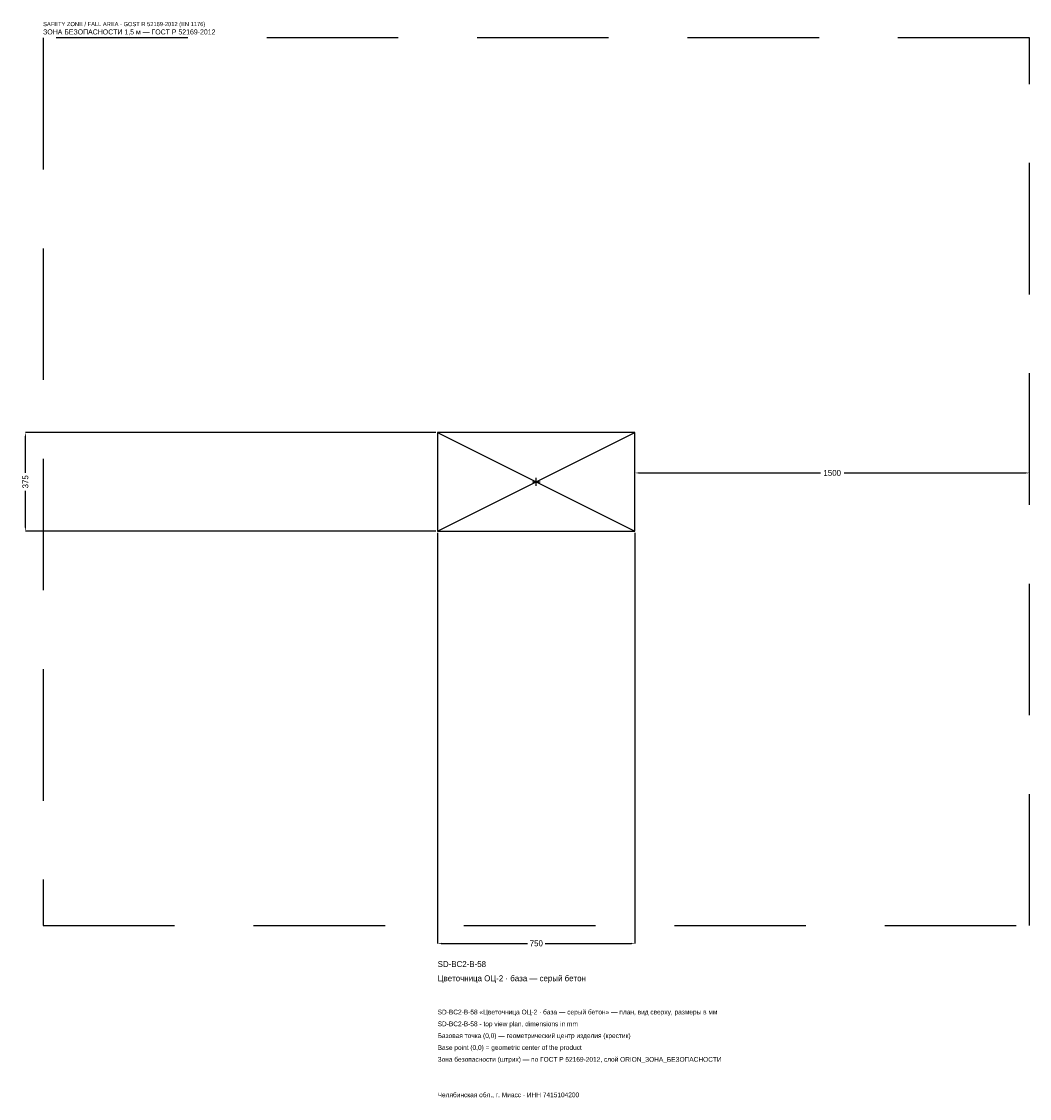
# Model space of a CAD drawing. Header units: metres. Extents: x -1957 to 1875, y -2345 to 1750.
import ezdxf

# ---------------------------------------------------------------- set-up
doc = ezdxf.new("R2010")
doc.units = ezdxf.units.M
doc.linetypes.add('DASHED', pattern=[800, 500, -300])
for name, color, linetype in [('ЗСК_ДАННЫЕ', 3, 'Continuous'), ('ЗСК_ЗОНА_БЕЗОПАСНОСТИ', 1, 'Continuous'), ('ЗСК_КОНТУР', 7, 'Continuous'), ('ЗСК_РАЗМЕРЫ', 8, 'Continuous')]:
    doc.layers.add(name, color=color, linetype=linetype)
doc.dimstyles.new('ORION', dxfattribs={"dimtxt": 22.5, "dimasz": 13.5, "dimexe": 1.25, "dimexo": 6.75, "dimtad": 1, "dimdec": 0, "dimcen": 2.5, "dimazin": 3, "dimtfac": 1, "dimtmove": 0, "dimatfit": 3})

# ---------------------------------------------------------------- blocks, each defined once
blk = doc.blocks.new('_CLOSEDFILLED')
at = {"color": 0, "linetype": 'BYBLOCK'}
blk.add_solid([(-1, 0.16), (0, 0), (-1, -0.16)], dxfattribs=at)
blk = doc.blocks.new('*D1')
for p, q in [((-375, -194.25), (-375, -1755)), ((375, -194.25), (375, -1755)), ((-361.5, -1755), (-33.75, -1755)), ((33.75, -1755), (361.5, -1755))]:
    blk.add_line(p, q)
at = {"layer": 'Defpoints'}
for p in [(-375, -187.5), (375, -187.5), (-375, -1755)]:
    blk.add_point(p, dxfattribs=at)
at = {"layer": 'ЗСК_РАЗМЕРЫ', "xscale": 13.5, "yscale": 13.5, "rotation": 180}
blk.add_blockref('_CLOSEDFILLED', (-375, -1755), dxfattribs=at)
at = {"layer": 'ЗСК_РАЗМЕРЫ', "xscale": 13.5, "yscale": 13.5}
blk.add_blockref('_CLOSEDFILLED', (375, -1755), dxfattribs=at)
at = {"layer": 'ЗСК_РАЗМЕРЫ', "insert": (0, -1755), "char_height": 22.5, "attachment_point": 5}
blk.add_mtext('750', dxfattribs=at)
blk = doc.blocks.new('*D2')
for p, q in [((-381.75, 187.5), (-1942.5, 187.5)), ((-1942.5, 33.75), (-1942.5, 174)), ((-1942.5, -174), (-1942.5, -33.75)), ((-381.75, -187.5), (-1942.5, -187.5))]:
    blk.add_line(p, q)
at = {"layer": 'Defpoints'}
for p in [(-375, 187.5), (-1942.5, -187.5), (-375, -187.5)]:
    blk.add_point(p, dxfattribs=at)
at = {"layer": 'ЗСК_РАЗМЕРЫ', "xscale": 13.5, "yscale": 13.5}
for p, rotation in [((-1942.5, 187.5), 90), ((-1942.5, -187.5), 270)]:
    blk.add_blockref('_CLOSEDFILLED', p, dxfattribs=dict(at, rotation=rotation))
at = {"layer": 'ЗСК_РАЗМЕРЫ', "insert": (-1942.5, 0), "char_height": 22.5, "attachment_point": 5, "rotation": 90}
blk.add_mtext('375', dxfattribs=at)
blk = doc.blocks.new('*D3')
for p, q in [((375, 6.75), (375, 33.75)), ((388.5, 33.75), (1080, 33.75)), ((1170, 33.75), (1861.5, 33.75)), ((1875, 6.75), (1875, 33.75))]:
    blk.add_line(p, q)
at = {"layer": 'Defpoints'}
for p in [(375, 33.75), (375, 0), (1875, 0)]:
    blk.add_point(p, dxfattribs=at)
at = {"layer": 'ЗСК_РАЗМЕРЫ', "xscale": 13.5, "yscale": 13.5, "rotation": 180}
blk.add_blockref('_CLOSEDFILLED', (375, 33.75), dxfattribs=at)
at = {"layer": 'ЗСК_РАЗМЕРЫ', "xscale": 13.5, "yscale": 13.5}
blk.add_blockref('_CLOSEDFILLED', (1875, 33.75), dxfattribs=at)
at = {"layer": 'ЗСК_РАЗМЕРЫ', "insert": (1125, 33.75), "char_height": 22.5, "attachment_point": 5}
blk.add_mtext('1500', dxfattribs=at)
blk = doc.blocks.new('ОРИОН SD-BC2-B-58 Цветочница ОЦ-2 · база — серый бетон')
at = {"layer": 'ЗСК_ЗОНА_БЕЗОПАСНОСТИ', "linetype": 'DASHED'}
blk.add_lwpolyline([(-1875, -1687.5), (1875, -1687.5), (1875, 1687.5), (-1875, 1687.5)], close=True, dxfattribs=at)
at = {"layer": 'ЗСК_КОНТУР'}
for p, q in [((-375, -187.5), (375, 187.5)), ((-375, 187.5), (375, -187.5))]:
    blk.add_line(p, q, dxfattribs=at)
blk.add_lwpolyline([(-375, -187.5), (375, -187.5), (375, 187.5), (-375, 187.5)], close=True, dxfattribs=at)
at = {"layer": 'ЗСК_РАЗМЕРЫ'}
for p, q in [((-15, 0), (15, 0)), ((0, -15), (0, 15))]:
    blk.add_line(p, q, dxfattribs=at)
at = {"layer": 'ЗСК_ДАННЫЕ'}
for tag, p in [('АРТИКУЛ', (-375, -1845)), ('НАИМЕНОВАНИЕ', (-375, -1899))]:
    blk.add_attdef(tag, p, '', height=22.5, dxfattribs=at)
at = {"layer": 'ЗСК_ДАННЫЕ', "flags": 1}
for tag, p in [('ПРОИЗВОДИТЕЛЬ', (-375, -1953)), ('ТЕЛЕФОН', (-375, -2007)), ('САЙТ', (-375, -2115)), ('АДРЕС', (-375, -2169)), ('РЕКВИЗИТЫ', (-375, -2223)), ('ГАБАРИТЫ', (-375, -2277)), ('ЗОНА_БЕЗОПАСНОСТИ', (-375, -2331))]:
    blk.add_attdef(tag, p, '', height=22.5, dxfattribs=at)
at = {"layer": 'ЗСК_ЗОНА_БЕЗОПАСНОСТИ', "color": 1}
for s, height, p in [('SAFETY ZONE / FALL AREA - GOST R 52169-2012 (EN 1176)', 15.75, (-1875, 1732.5)), ('ЗОНА БЕЗОПАСНОСТИ 1,5 м — ГОСТ Р 52169-2012', 19.125, (-1875, 1701))]:
    blk.add_text(s, height=height, dxfattribs=at).set_placement(p)
at = {"layer": 'ЗСК_РАЗМЕРЫ'}
dim = blk.add_linear_dim(base=(-1942.5, -187.5), p1=(-375, -187.5), p2=(-375, 187.5), angle=90, dimstyle='ORION', dxfattribs=at)
dim.commit()
dim.dimension.update_dxf_attribs({"geometry": '*D2', "text_midpoint": (-1942.5, 0)})
for base, p1, p2, picture, middle in [((375, 33.8), (375, 0), (1875, 0), '*D3', (1125, 33.8)), ((-375, -1755), (-375, -187.5), (375, -187.5), '*D1', (0, -1755))]:
    dim = blk.add_linear_dim(base=base, p1=p1, p2=p2, dimstyle='ORION', dxfattribs=at)
    dim.commit()
    dim.dimension.update_dxf_attribs({"geometry": picture, "text_midpoint": middle})

msp = doc.modelspace()

# ---------------------------------------------------------------- block references
msp.add_blockref('ОРИОН SD-BC2-B-58 Цветочница ОЦ-2 · база — серый бетон', (0, 0)).add_auto_attribs({'АРТИКУЛ': 'SD-BC2-B-58', 'НАИМЕНОВАНИЕ': 'Цветочница ОЦ-2 · база — серый бетон'})

# ---------------------------------------------------------------- texts
at = {"layer": 'ЗСК_ДАННЫЕ', "color": 3}
for s, p in [('SD-BC2-B-58 «Цветочница ОЦ-2 · база — серый бетон» — план, вид сверху, размеры в мм', (-375, -2025)), ('SD-BC2-B-58 - top view plan, dimensions in mm', (-375, -2070)), ('Челябинская обл., г. Миасс · ИНН 7415104200', (-375, -2340))]:
    msp.add_text(s, height=18, dxfattribs=at).set_placement(p)
at = {"layer": 'ЗСК_ДАННЫЕ', "color": 7}
for s, p in [('Базовая точка (0,0) — геометрический центр изделия (крестик)', (-375, -2115)), ('Base point (0,0) = geometric center of the product', (-375, -2160))]:
    msp.add_text(s, height=18, dxfattribs=at).set_placement(p)
at = {"layer": 'ЗСК_ДАННЫЕ', "color": 1}
msp.add_text('Зона безопасности (штрих) — по ГОСТ Р 52169-2012, слой ORION_ЗОНА_БЕЗОПАСНОСТИ', height=18, dxfattribs=at).set_placement((-375, -2205))

doc.saveas('drawing.dxf')
